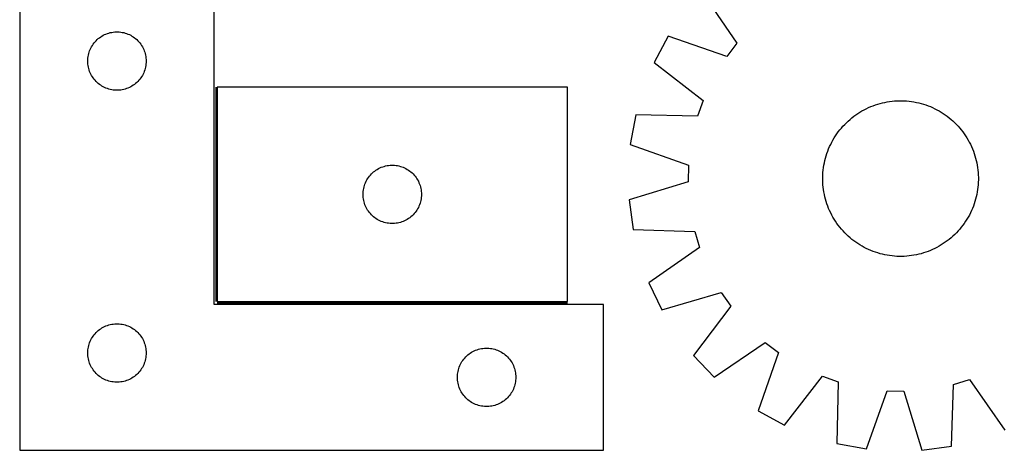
# Model space of a CAD drawing. Header units: millimetres. Extents: x 7 to 1493, y 7 to 2993.
# Tile 6 of 13: x 306 to 812, y 2116 to 2337. Entities that reach past the tile are written whole.
import ezdxf

# ---------------------------------------------------------------- set-up
doc = ezdxf.new("R2010")
doc.units = ezdxf.units.MM
doc.layers.add('COMMON', color=5, linetype='CONTINUOUS', true_color=0x0000ff)
doc.layers.add('CUT', color=7, linetype='CONTINUOUS', true_color=0x000000)

msp = doc.modelspace()

# ---------------------------------------------------------------- linework, layer by layer
at = {"layer": 'COMMON'}
for p, q in [((406.82016, 2302.254669), (406.82016, 2192.254669)), ((407.570161, 2191.504668), (587.570161, 2191.504668))]:
    msp.add_line(p, q, dxfattribs=at)
at = {"layer": 'CUT'}
for p, q in [((306.07016, 2365.754668), (306.07016, 2115.754668)), ((406.07016, 2190.754668), (406.07016, 2365.754668)), ((656.777028, 2351.199918), (674.693846, 2324.970881)), ((347.066945, 2327.752257), (347.696504, 2328.199824)), ((347.696504, 2328.199824), (348.348268, 2328.614388)), ((348.348268, 2328.614388), (349.020508, 2328.99485)), ((349.020508, 2328.99485), (349.711444, 2329.340202)), ((349.711444, 2329.340202), (350.419241, 2329.649528)), ((350.419241, 2329.649528), (351.142024, 2329.922007)), ((351.142024, 2329.922007), (351.877875, 2330.156916)), ((351.877875, 2330.156916), (352.624843, 2330.353634)), ((352.624843, 2330.353634), (353.380948, 2330.511638)), ((353.380948, 2330.511638), (354.144184, 2330.630508)), ((354.144184, 2330.630508), (354.912528, 2330.709931)), ((354.912528, 2330.709931), (355.683941, 2330.749695)), ((355.683941, 2330.749695), (356.456378, 2330.749695)), ((356.456378, 2330.749695), (357.227792, 2330.709931)), ((357.227792, 2330.709931), (357.996135, 2330.630508)), ((357.996135, 2330.630508), (358.759371, 2330.511638)), ((358.759371, 2330.511638), (359.515476, 2330.353634)), ((359.515476, 2330.353634), (360.262444, 2330.156916)), ((360.262444, 2330.156916), (360.998295, 2329.922007)), ((360.998295, 2329.922007), (361.721078, 2329.649528)), ((361.721078, 2329.649528), (362.428875, 2329.340202)), ((362.428875, 2329.340202), (363.119811, 2328.99485)), ((363.119811, 2328.99485), (363.792052, 2328.614388)), ((363.792052, 2328.614388), (364.443815, 2328.199824)), ((364.443815, 2328.199824), (365.073374, 2327.752257)), ((639.464099, 2328.512293), (632.158584, 2314.971244)), ((669.492269, 2318.154506), (639.464099, 2328.512293)), ((342.652853, 2322.461075), (343.015881, 2323.142889)), ((343.015881, 2323.142889), (343.413526, 2323.805111)), ((343.413526, 2323.805111), (343.844735, 2324.445985)), ((343.844735, 2324.445985), (344.308363, 2325.063811)), ((344.308363, 2325.063811), (344.803181, 2325.65695)), ((344.803181, 2325.65695), (345.327877, 2326.223831)), ((345.327877, 2326.223831), (345.88106, 2326.762949)), ((345.88106, 2326.762949), (346.461262, 2327.272875)), ((346.461262, 2327.272875), (347.066945, 2327.752257)), ((365.073374, 2327.752257), (365.679057, 2327.272875)), ((365.679057, 2327.272875), (366.25926, 2326.762949)), ((366.25926, 2326.762949), (366.812442, 2326.223831)), ((366.812442, 2326.223831), (367.337139, 2325.65695)), ((367.337139, 2325.65695), (367.831957, 2325.063811)), ((367.831957, 2325.063811), (368.295585, 2324.445985)), ((368.295585, 2324.445985), (368.726793, 2323.805111)), ((368.726793, 2323.805111), (369.124438, 2323.142889)), ((369.124438, 2323.142889), (369.487466, 2322.461075)), ((674.693846, 2324.970881), (669.492269, 2318.154506)), ((341.149661, 2317.296983), (341.248841, 2318.063027)), ((341.248841, 2318.063027), (341.387324, 2318.822949)), ((341.387324, 2318.822949), (341.564744, 2319.574735)), ((341.564744, 2319.574735), (341.780629, 2320.316391)), ((341.780629, 2320.316391), (342.034407, 2321.04595)), ((342.034407, 2321.04595), (342.325406, 2321.761477)), ((342.325406, 2321.761477), (342.652853, 2322.461075)), ((369.487466, 2322.461075), (369.814913, 2321.761477)), ((369.814913, 2321.761477), (370.105912, 2321.04595)), ((370.105912, 2321.04595), (370.35969, 2320.316391)), ((370.35969, 2320.316391), (370.575575, 2319.574735)), ((370.575575, 2319.574735), (370.752995, 2318.822949)), ((370.752995, 2318.822949), (370.891478, 2318.063027)), ((370.891478, 2318.063027), (370.990658, 2317.296983)), ((341.07016, 2315.754668), (341.090048, 2316.52685)), ((341.090048, 2314.982487), (341.07016, 2315.754668)), ((341.090048, 2316.52685), (341.149661, 2317.296983)), ((341.149661, 2314.212353), (341.090048, 2314.982487)), ((341.248841, 2313.44631), (341.149661, 2314.212353)), ((341.387324, 2312.686387), (341.248841, 2313.44631)), ((370.891478, 2313.44631), (370.752995, 2312.686387)), ((370.990658, 2314.212353), (370.891478, 2313.44631)), ((370.990658, 2317.296983), (371.050271, 2316.52685)), ((371.050271, 2314.982487), (370.990658, 2314.212353)), ((371.050271, 2316.52685), (371.07016, 2315.754668)), ((371.07016, 2315.754668), (371.050271, 2314.982487)), ((632.158584, 2314.971244), (657.303708, 2295.562549)), ((341.564744, 2311.934602), (341.387324, 2312.686387)), ((341.780629, 2311.192946), (341.564744, 2311.934602)), ((342.034407, 2310.463387), (341.780629, 2311.192946)), ((342.325406, 2309.74786), (342.034407, 2310.463387)), ((342.652853, 2309.048261), (342.325406, 2309.74786)), ((343.015881, 2308.366447), (342.652853, 2309.048261)), ((343.413526, 2307.704225), (343.015881, 2308.366447)), ((369.124438, 2308.366447), (368.726793, 2307.704225)), ((369.487466, 2309.048261), (369.124438, 2308.366447)), ((369.814913, 2309.74786), (369.487466, 2309.048261)), ((370.105912, 2310.463387), (369.814913, 2309.74786)), ((370.35969, 2311.192946), (370.105912, 2310.463387)), ((370.575575, 2311.934602), (370.35969, 2311.192946)), ((370.752995, 2312.686387), (370.575575, 2311.934602)), ((343.844735, 2307.063352), (343.413526, 2307.704225)), ((344.308363, 2306.445526), (343.844735, 2307.063352)), ((344.803181, 2305.852387), (344.308363, 2306.445526)), ((345.327877, 2305.285506), (344.803181, 2305.852387)), ((345.88106, 2304.746388), (345.327877, 2305.285506)), ((346.461262, 2304.236462), (345.88106, 2304.746388)), ((347.066945, 2303.75708), (346.461262, 2304.236462)), ((347.696504, 2303.309513), (347.066945, 2303.75708)), ((348.348268, 2302.894949), (347.696504, 2303.309513)), ((349.020508, 2302.514486), (348.348268, 2302.894949)), ((363.792052, 2302.894949), (363.119811, 2302.514486)), ((364.443815, 2303.309513), (363.792052, 2302.894949)), ((365.073374, 2303.75708), (364.443815, 2303.309513)), ((365.679057, 2304.236462), (365.073374, 2303.75708)), ((366.25926, 2304.746388), (365.679057, 2304.236462)), ((366.812442, 2305.285506), (366.25926, 2304.746388)), ((367.337139, 2305.852387), (366.812442, 2305.285506)), ((367.831957, 2306.445526), (367.337139, 2305.852387)), ((368.295585, 2307.063352), (367.831957, 2306.445526)), ((368.726793, 2307.704225), (368.295585, 2307.063352)), ((349.711444, 2302.169134), (349.020508, 2302.514486)), ((350.419241, 2301.859809), (349.711444, 2302.169134)), ((351.142024, 2301.58733), (350.419241, 2301.859809)), ((351.877875, 2301.35242), (351.142024, 2301.58733)), ((352.624843, 2301.155703), (351.877875, 2301.35242)), ((353.380948, 2300.997699), (352.624843, 2301.155703)), ((354.144184, 2300.878828), (353.380948, 2300.997699)), ((354.912528, 2300.799405), (354.144184, 2300.878828)), ((355.683941, 2300.759641), (354.912528, 2300.799405)), ((356.456378, 2300.759641), (355.683941, 2300.759641)), ((357.227792, 2300.799405), (356.456378, 2300.759641)), ((357.996135, 2300.878828), (357.227792, 2300.799405)), ((358.759371, 2300.997699), (357.996135, 2300.878828)), ((359.515476, 2301.155703), (358.759371, 2300.997699)), ((360.262444, 2301.35242), (359.515476, 2301.155703)), ((360.998295, 2301.58733), (360.262444, 2301.35242)), ((361.721078, 2301.859809), (360.998295, 2301.58733)), ((362.428875, 2302.169134), (361.721078, 2301.859809)), ((363.119811, 2302.514486), (362.428875, 2302.169134)), ((587.570161, 2302.254669), (407.570161, 2302.254669)), ((407.570161, 2302.254669), (407.570161, 2192.254669)), ((587.570161, 2192.254669), (587.570161, 2302.254669)), ((657.303708, 2295.562549), (654.463091, 2287.472416)), ((743.528119, 2292.32266), (744.69644, 2292.785296)), ((744.69644, 2292.785296), (745.878717, 2293.211006)), ((745.878717, 2293.211006), (747.073782, 2293.599369)), ((747.073782, 2293.599369), (748.280456, 2293.950003)), ((748.280456, 2293.950003), (749.497549, 2294.262562)), ((749.497549, 2294.262562), (750.723858, 2294.536736)), ((750.723858, 2294.536736), (751.958175, 2294.772256)), ((751.958175, 2294.772256), (753.19928, 2294.968888)), ((753.19928, 2294.968888), (754.445949, 2295.12644)), ((754.445949, 2295.12644), (755.696952, 2295.244755)), ((755.696952, 2295.244755), (756.951054, 2295.323717)), ((756.951054, 2295.323717), (758.207018, 2295.363247)), ((758.207018, 2295.363247), (759.463603, 2295.363307)), ((759.463603, 2295.363307), (760.71957, 2295.323897)), ((760.71957, 2295.323897), (761.97368, 2295.245056)), ((761.97368, 2295.245056), (763.224694, 2295.126861)), ((763.224694, 2295.126861), (764.471379, 2294.969428)), ((764.471379, 2294.969428), (765.712503, 2294.772915)), ((765.712503, 2294.772915), (766.946842, 2294.537513)), ((766.946842, 2294.537513), (768.173178, 2294.263456)), ((768.173178, 2294.263456), (769.3903, 2293.951014)), ((769.3903, 2293.951014), (770.597008, 2293.600496)), ((770.597008, 2293.600496), (771.79211, 2293.212247)), ((771.79211, 2293.212247), (772.974428, 2292.786651)), ((772.974428, 2292.786651), (774.142793, 2292.324127)), ((622.703872, 2288.044042), (619.940328, 2272.908211)), ((654.463091, 2287.472416), (622.703872, 2288.044042)), ((734.818885, 2287.354448), (735.835449, 2288.093099)), ((735.835449, 2288.093099), (736.874712, 2288.799454)), ((736.874712, 2288.799454), (737.93565, 2289.472817)), ((737.93565, 2289.472817), (739.017215, 2290.112523)), ((739.017215, 2290.112523), (740.11834, 2290.717941)), ((740.11834, 2290.717941), (741.237939, 2291.288472)), ((741.237939, 2291.288472), (742.374906, 2291.823555)), ((742.374906, 2291.823555), (743.528119, 2292.32266)), ((774.142793, 2292.324127), (775.296054, 2291.825132)), ((775.296054, 2291.825132), (776.433072, 2291.290158)), ((776.433072, 2291.290158), (777.552725, 2290.719734)), ((777.552725, 2290.719734), (778.653909, 2290.114422)), ((778.653909, 2290.114422), (779.735535, 2289.47482)), ((779.735535, 2289.47482), (780.796537, 2288.801559)), ((780.796537, 2288.801559), (781.835869, 2288.095303)), ((781.835869, 2288.095303), (782.852503, 2287.356749)), ((729.250693, 2282.287295), (730.110841, 2283.203348)), ((730.110841, 2283.203348), (730.999338, 2284.09193)), ((730.999338, 2284.09193), (731.915309, 2284.952166)), ((731.915309, 2284.952166), (732.857847, 2285.783206)), ((732.857847, 2285.783206), (733.826025, 2286.58423)), ((733.826025, 2286.58423), (734.818885, 2287.354448)), ((782.852503, 2287.356749), (783.845437, 2286.586626)), ((783.845437, 2286.586626), (784.813691, 2285.785695)), ((784.813691, 2285.785695), (785.75631, 2284.954746)), ((785.75631, 2284.954746), (786.672362, 2284.094598)), ((786.672362, 2284.094598), (787.560945, 2283.2061)), ((787.560945, 2283.2061), (788.42118, 2282.29013)), ((725.40388, 2277.327523), (726.110136, 2278.366854)), ((726.110136, 2278.366854), (726.84869, 2279.383489)), ((726.84869, 2279.383489), (727.618812, 2280.376423)), ((727.618812, 2280.376423), (728.419743, 2281.344677)), ((728.419743, 2281.344677), (729.250693, 2282.287295)), ((788.42118, 2282.29013), (789.25222, 2281.347591)), ((789.25222, 2281.347591), (790.053245, 2280.379414)), ((790.053245, 2280.379414), (790.823462, 2279.386553)), ((790.823462, 2279.386553), (791.562113, 2278.36999)), ((791.562113, 2278.36999), (792.268469, 2277.330726)), ((619.940328, 2272.908211), (649.852379, 2262.219716)), ((722.380307, 2271.82704), (722.91528, 2272.964058)), ((722.91528, 2272.964058), (723.485705, 2274.083711)), ((723.485705, 2274.083711), (724.091016, 2275.184894)), ((724.091016, 2275.184894), (724.730619, 2276.266521)), ((724.730619, 2276.266521), (725.40388, 2277.327523)), ((792.268469, 2277.330726), (792.941832, 2276.269789)), ((792.941832, 2276.269789), (793.581537, 2275.188223)), ((793.581537, 2275.188223), (794.186955, 2274.087098)), ((794.186955, 2274.087098), (794.757486, 2272.9675)), ((794.757486, 2272.9675), (795.292569, 2271.830533)), ((720.604942, 2267.127994), (720.993191, 2268.323096)), ((720.993191, 2268.323096), (721.418788, 2269.505413)), ((721.418788, 2269.505413), (721.881312, 2270.673779)), ((721.881312, 2270.673779), (722.380307, 2271.82704)), ((795.292569, 2271.830533), (795.791674, 2270.67732)), ((795.791674, 2270.67732), (796.25431, 2269.508998)), ((796.25431, 2269.508998), (796.68002, 2268.326722)), ((796.68002, 2268.326722), (797.068383, 2267.131657)), ((496.412529, 2262.209932), (497.183942, 2262.249696)), ((497.183942, 2262.249696), (497.956379, 2262.249696)), ((497.956379, 2262.249696), (498.727793, 2262.209932)), ((719.23601, 2261.002364), (719.432524, 2262.243488)), ((719.432524, 2262.243488), (719.667925, 2263.477828)), ((719.667925, 2263.477828), (719.941982, 2264.704163)), ((719.941982, 2264.704163), (720.254424, 2265.921286)), ((720.254424, 2265.921286), (720.604942, 2267.127994)), ((797.068383, 2267.131657), (797.419017, 2265.924982)), ((797.419017, 2265.924982), (797.731576, 2264.70789)), ((797.731576, 2264.70789), (798.00575, 2263.48158)), ((798.00575, 2263.48158), (798.24127, 2262.247264)), ((798.24127, 2262.247264), (798.437903, 2261.006158)), ((486.303182, 2257.156951), (486.827878, 2257.723832)), ((486.827878, 2257.723832), (487.381061, 2258.26295)), ((487.381061, 2258.26295), (487.961263, 2258.772876)), ((487.961263, 2258.772876), (488.566946, 2259.252258)), ((488.566946, 2259.252258), (489.196505, 2259.699825)), ((489.196505, 2259.699825), (489.848269, 2260.114389)), ((489.848269, 2260.114389), (490.520509, 2260.494851)), ((490.520509, 2260.494851), (491.211445, 2260.840203)), ((491.211445, 2260.840203), (491.919242, 2261.149529)), ((491.919242, 2261.149529), (492.642025, 2261.422008)), ((492.642025, 2261.422008), (493.377876, 2261.656917)), ((493.377876, 2261.656917), (494.124844, 2261.853635)), ((494.124844, 2261.853635), (494.880949, 2262.011639)), ((494.880949, 2262.011639), (495.644185, 2262.130509)), ((495.644185, 2262.130509), (496.412529, 2262.209932)), ((498.727793, 2262.209932), (499.496136, 2262.130509)), ((499.496136, 2262.130509), (500.259372, 2262.011639)), ((500.259372, 2262.011639), (501.015477, 2261.853635)), ((501.015477, 2261.853635), (501.762445, 2261.656917)), ((501.762445, 2261.656917), (502.498296, 2261.422008)), ((502.498296, 2261.422008), (503.221079, 2261.149529)), ((503.221079, 2261.149529), (503.928876, 2260.840203)), ((503.928876, 2260.840203), (504.619812, 2260.494851)), ((504.619812, 2260.494851), (505.292053, 2260.114389)), ((505.292053, 2260.114389), (505.943816, 2259.699825)), ((505.943816, 2259.699825), (506.573375, 2259.252258)), ((506.573375, 2259.252258), (507.179058, 2258.772876)), ((507.179058, 2258.772876), (507.759261, 2258.26295)), ((507.759261, 2258.26295), (508.312443, 2257.723832)), ((508.312443, 2257.723832), (508.83714, 2257.156951)), ((649.852379, 2262.219716), (649.65078, 2253.647742)), ((718.842131, 2255.994589), (718.881541, 2257.250556)), ((718.881541, 2257.250556), (718.960383, 2258.504666)), ((718.960383, 2258.504666), (719.078578, 2259.75568)), ((719.078578, 2259.75568), (719.23601, 2261.002364)), ((798.437903, 2261.006158), (798.595454, 2259.759489)), ((798.595454, 2259.759489), (798.713769, 2258.508486)), ((798.713769, 2258.508486), (798.792731, 2257.254384)), ((798.792731, 2257.254384), (798.832262, 2255.998421)), ((483.28063, 2251.816392), (483.534408, 2252.545951)), ((483.534408, 2252.545951), (483.825407, 2253.261478)), ((483.825407, 2253.261478), (484.152854, 2253.961076)), ((484.152854, 2253.961076), (484.515882, 2254.64289)), ((484.515882, 2254.64289), (484.913527, 2255.305112)), ((484.913527, 2255.305112), (485.344736, 2255.945986)), ((485.344736, 2255.945986), (485.808364, 2256.563812)), ((485.808364, 2256.563812), (486.303182, 2257.156951)), ((508.83714, 2257.156951), (509.331958, 2256.563812)), ((509.331958, 2256.563812), (509.795586, 2255.945986)), ((509.795586, 2255.945986), (510.226794, 2255.305112)), ((510.226794, 2255.305112), (510.624439, 2254.64289)), ((510.624439, 2254.64289), (510.987467, 2253.961076)), ((510.987467, 2253.961076), (511.314914, 2253.261478)), ((511.314914, 2253.261478), (511.605913, 2252.545951)), ((511.605913, 2252.545951), (511.859691, 2251.816392)), ((649.65078, 2253.647742), (619.269326, 2244.377253)), ((718.842191, 2254.738003), (718.842131, 2255.994589)), ((718.881722, 2253.48204), (718.842191, 2254.738003)), ((718.960683, 2252.227938), (718.881722, 2253.48204)), ((719.078998, 2250.976935), (718.960683, 2252.227938)), ((798.71407, 2252.231759), (798.595875, 2250.980744)), ((798.792912, 2253.485868), (798.71407, 2252.231759)), ((798.832322, 2254.741835), (798.792912, 2253.485868)), ((798.832262, 2255.998421), (798.832322, 2254.741835)), ((482.570161, 2247.254669), (482.590049, 2248.026851)), ((482.590049, 2246.482488), (482.570161, 2247.254669)), ((482.590049, 2248.026851), (482.649662, 2248.796984)), ((482.649662, 2248.796984), (482.748842, 2249.563028)), ((482.748842, 2249.563028), (482.887325, 2250.32295)), ((482.887325, 2250.32295), (483.064745, 2251.074736)), ((483.064745, 2251.074736), (483.28063, 2251.816392)), ((511.859691, 2251.816392), (512.075576, 2251.074736)), ((512.075576, 2251.074736), (512.252996, 2250.32295)), ((512.252996, 2250.32295), (512.391479, 2249.563028)), ((512.391479, 2249.563028), (512.490659, 2248.796984)), ((512.490659, 2248.796984), (512.550272, 2248.026851)), ((512.550272, 2248.026851), (512.570161, 2247.254669)), ((512.570161, 2247.254669), (512.550272, 2246.482488)), ((719.23655, 2249.730266), (719.078998, 2250.976935)), ((719.433183, 2248.48916), (719.23655, 2249.730266)), ((719.668703, 2247.254844), (719.433183, 2248.48916)), ((719.942877, 2246.028534), (719.668703, 2247.254844)), ((798.006527, 2247.258597), (797.73247, 2246.032261)), ((798.241929, 2248.492936), (798.006527, 2247.258597)), ((798.438443, 2249.73406), (798.241929, 2248.492936)), ((798.595875, 2250.980744), (798.438443, 2249.73406)), ((482.649662, 2245.712354), (482.590049, 2246.482488)), ((482.748842, 2244.946311), (482.649662, 2245.712354)), ((482.887325, 2244.186388), (482.748842, 2244.946311)), ((483.064745, 2243.434603), (482.887325, 2244.186388)), ((483.28063, 2242.692947), (483.064745, 2243.434603)), ((483.534408, 2241.963388), (483.28063, 2242.692947)), ((511.859691, 2242.692947), (511.605913, 2241.963388)), ((512.075576, 2243.434603), (511.859691, 2242.692947)), ((512.252996, 2244.186388), (512.075576, 2243.434603)), ((512.391479, 2244.946311), (512.252996, 2244.186388)), ((512.490659, 2245.712354), (512.391479, 2244.946311)), ((512.550272, 2246.482488), (512.490659, 2245.712354)), ((619.269326, 2244.377253), (621.318268, 2229.12824)), ((720.255435, 2244.811442), (719.942877, 2246.028534)), ((720.606069, 2243.604768), (720.255435, 2244.811442)), ((720.994433, 2242.409702), (720.606069, 2243.604768)), ((721.420143, 2241.227426), (720.994433, 2242.409702)), ((796.681261, 2242.413328), (796.255665, 2241.231011)), ((797.06951, 2243.608431), (796.681261, 2242.413328)), ((797.420029, 2244.815138), (797.06951, 2243.608431)), ((797.73247, 2246.032261), (797.420029, 2244.815138)), ((483.825407, 2241.247861), (483.534408, 2241.963388)), ((484.152854, 2240.548262), (483.825407, 2241.247861)), ((484.515882, 2239.866448), (484.152854, 2240.548262)), ((484.913527, 2239.204226), (484.515882, 2239.866448)), ((485.344736, 2238.563353), (484.913527, 2239.204226)), ((485.808364, 2237.945527), (485.344736, 2238.563353)), ((486.303182, 2237.352388), (485.808364, 2237.945527)), ((486.827878, 2236.785507), (486.303182, 2237.352388)), ((508.83714, 2237.352388), (508.312443, 2236.785507)), ((509.331958, 2237.945527), (508.83714, 2237.352388)), ((509.795586, 2238.563353), (509.331958, 2237.945527)), ((510.226794, 2239.204226), (509.795586, 2238.563353)), ((510.624439, 2239.866448), (510.226794, 2239.204226)), ((510.987467, 2240.548262), (510.624439, 2239.866448)), ((511.314914, 2241.247861), (510.987467, 2240.548262)), ((511.605913, 2241.963388), (511.314914, 2241.247861)), ((721.882778, 2240.059104), (721.420143, 2241.227426)), ((722.381884, 2238.905891), (721.882778, 2240.059104)), ((722.916966, 2237.768925), (722.381884, 2238.905891)), ((723.487498, 2236.649326), (722.916966, 2237.768925)), ((794.759172, 2237.772366), (794.188748, 2236.652713)), ((795.294146, 2238.909384), (794.759172, 2237.772366)), ((795.793141, 2240.062645), (795.294146, 2238.909384)), ((796.255665, 2241.231011), (795.793141, 2240.062645)), ((487.381061, 2236.246389), (486.827878, 2236.785507)), ((487.961263, 2235.736463), (487.381061, 2236.246389)), ((488.566946, 2235.257081), (487.961263, 2235.736463)), ((489.196505, 2234.809514), (488.566946, 2235.257081)), ((489.848269, 2234.39495), (489.196505, 2234.809514)), ((490.520509, 2234.014487), (489.848269, 2234.39495)), ((491.211445, 2233.669135), (490.520509, 2234.014487)), ((491.919242, 2233.35981), (491.211445, 2233.669135)), ((492.642025, 2233.087331), (491.919242, 2233.35981)), ((493.377876, 2232.852421), (492.642025, 2233.087331)), ((494.124844, 2232.655704), (493.377876, 2232.852421)), ((494.880949, 2232.4977), (494.124844, 2232.655704)), ((495.644185, 2232.378829), (494.880949, 2232.4977)), ((496.412529, 2232.299406), (495.644185, 2232.378829)), ((497.183942, 2232.259642), (496.412529, 2232.299406)), ((497.956379, 2232.259642), (497.183942, 2232.259642)), ((498.727793, 2232.299406), (497.956379, 2232.259642)), ((499.496136, 2232.378829), (498.727793, 2232.299406)), ((500.259372, 2232.4977), (499.496136, 2232.378829)), ((501.015477, 2232.655704), (500.259372, 2232.4977)), ((501.762445, 2232.852421), (501.015477, 2232.655704)), ((502.498296, 2233.087331), (501.762445, 2232.852421)), ((503.221079, 2233.35981), (502.498296, 2233.087331)), ((503.928876, 2233.669135), (503.221079, 2233.35981)), ((504.619812, 2234.014487), (503.928876, 2233.669135)), ((505.292053, 2234.39495), (504.619812, 2234.014487)), ((505.943816, 2234.809514), (505.292053, 2234.39495)), ((506.573375, 2235.257081), (505.943816, 2234.809514)), ((507.179058, 2235.736463), (506.573375, 2235.257081)), ((507.759261, 2236.246389), (507.179058, 2235.736463)), ((508.312443, 2236.785507), (507.759261, 2236.246389)), ((724.092915, 2235.548201), (723.487498, 2236.649326)), ((724.732621, 2234.466636), (724.092915, 2235.548201)), ((725.405984, 2233.405698), (724.732621, 2234.466636)), ((726.11234, 2232.366434), (725.405984, 2233.405698)), ((726.850991, 2231.349871), (726.11234, 2232.366434)), ((791.564317, 2232.36957), (790.825763, 2231.352935)), ((792.270573, 2233.408901), (791.564317, 2232.36957)), ((792.943834, 2234.469903), (792.270573, 2233.408901)), ((793.583436, 2235.55153), (792.943834, 2234.469903)), ((794.188748, 2236.652713), (793.583436, 2235.55153)), ((621.318268, 2229.12824), (653.069246, 2228.20621)), ((653.069246, 2228.20621), (655.5264, 2219.991481)), ((727.621208, 2230.35701), (726.850991, 2231.349871)), ((728.422232, 2229.388833), (727.621208, 2230.35701)), ((729.253272, 2228.446294), (728.422232, 2229.388833)), ((730.113508, 2227.530324), (729.253272, 2228.446294)), ((731.002091, 2226.641827), (730.113508, 2227.530324)), ((787.563612, 2227.533076), (786.675114, 2226.644494)), ((788.42376, 2228.449129), (787.563612, 2227.533076)), ((789.254709, 2229.391747), (788.42376, 2228.449129)), ((790.055641, 2230.360001), (789.254709, 2229.391747)), ((790.825763, 2231.352935), (790.055641, 2230.360001)), ((731.918143, 2225.781679), (731.002091, 2226.641827)), ((732.860762, 2224.950729), (731.918143, 2225.781679)), ((733.829016, 2224.149798), (732.860762, 2224.950729)), ((734.82195, 2223.379675), (733.829016, 2224.149798)), ((735.838584, 2222.641122), (734.82195, 2223.379675)), ((736.877915, 2221.934866), (735.838584, 2222.641122)), ((737.938918, 2221.261604), (736.877915, 2221.934866)), ((780.799741, 2221.93697), (779.738803, 2221.263607)), ((781.839004, 2222.643325), (780.799741, 2221.93697)), ((782.855568, 2223.381976), (781.839004, 2222.643325)), ((783.848428, 2224.152194), (782.855568, 2223.381976)), ((784.816605, 2224.953218), (783.848428, 2224.152194)), ((785.759144, 2225.784258), (784.816605, 2224.953218)), ((786.675114, 2226.644494), (785.759144, 2225.784258)), ((655.5264, 2219.991481), (629.496659, 2201.786335)), ((739.020544, 2220.622002), (737.938918, 2221.261604)), ((740.121727, 2220.01669), (739.020544, 2220.622002)), ((741.24138, 2219.446266), (740.121727, 2220.01669)), ((742.378398, 2218.911293), (741.24138, 2219.446266)), ((743.531659, 2218.412298), (742.378398, 2218.911293)), ((744.700025, 2217.949774), (743.531659, 2218.412298)), ((745.882343, 2217.524177), (744.700025, 2217.949774)), ((747.077445, 2217.135928), (745.882343, 2217.524177)), ((748.284153, 2216.78541), (747.077445, 2217.135928)), ((749.501275, 2216.472968), (748.284153, 2216.78541)), ((769.393997, 2216.786421), (768.176904, 2216.473863)), ((770.600671, 2217.137055), (769.393997, 2216.786421)), ((771.795736, 2217.525419), (770.600671, 2217.137055)), ((772.978013, 2217.951128), (771.795736, 2217.525419)), ((774.146334, 2218.413764), (772.978013, 2217.951128)), ((775.299547, 2218.91287), (774.146334, 2218.413764)), ((776.436514, 2219.447952), (775.299547, 2218.91287)), ((777.556112, 2220.018484), (776.436514, 2219.447952)), ((778.657238, 2220.623901), (777.556112, 2220.018484)), ((779.738803, 2221.263607), (778.657238, 2220.623901)), ((750.727611, 2216.198911), (749.501275, 2216.472968)), ((751.96195, 2215.96351), (750.727611, 2216.198911)), ((753.203074, 2215.766996), (751.96195, 2215.96351)), ((754.449759, 2215.609564), (753.203074, 2215.766996)), ((755.700773, 2215.491368), (754.449759, 2215.609564)), ((756.954882, 2215.412527), (755.700773, 2215.491368)), ((758.21085, 2215.373117), (756.954882, 2215.412527)), ((759.467435, 2215.373177), (758.21085, 2215.373117)), ((760.723398, 2215.412707), (759.467435, 2215.373177)), ((761.977501, 2215.491669), (760.723398, 2215.412707)), ((763.228503, 2215.609984), (761.977501, 2215.491669)), ((764.475173, 2215.767536), (763.228503, 2215.609984)), ((765.716278, 2215.964169), (764.475173, 2215.767536)), ((766.950595, 2216.199688), (765.716278, 2215.964169)), ((768.176904, 2216.473863), (766.950595, 2216.199688)), ((629.496659, 2201.786335), (636.157522, 2187.916821)), ((636.157522, 2187.916821), (666.63942, 2196.851509)), ((666.63942, 2196.851509), (671.514803, 2189.79814)), ((407.570161, 2192.254669), (587.570161, 2192.254669)), ((606.07016, 2190.754668), (406.07016, 2190.754668)), ((606.07016, 2115.754668), (606.07016, 2190.754668)), ((671.514803, 2189.79814), (652.384747, 2164.440386)), ((344.803181, 2175.65695), (345.327877, 2176.223831)), ((345.327877, 2176.223831), (345.88106, 2176.762949)), ((345.88106, 2176.762949), (346.461262, 2177.272875)), ((346.461262, 2177.272875), (347.066945, 2177.752257)), ((347.066945, 2177.752257), (347.696504, 2178.199824)), ((347.696504, 2178.199824), (348.348268, 2178.614388)), ((348.348268, 2178.614388), (349.020508, 2178.99485)), ((349.020508, 2178.99485), (349.711444, 2179.340202)), ((349.711444, 2179.340202), (350.419241, 2179.649528)), ((350.419241, 2179.649528), (351.142024, 2179.922007)), ((351.142024, 2179.922007), (351.877875, 2180.156916)), ((351.877875, 2180.156916), (352.624843, 2180.353634)), ((352.624843, 2180.353634), (353.380948, 2180.511638)), ((353.380948, 2180.511638), (354.144184, 2180.630508)), ((354.144184, 2180.630508), (354.912528, 2180.709931)), ((354.912528, 2180.709931), (355.683941, 2180.749695)), ((355.683941, 2180.749695), (356.456378, 2180.749695)), ((356.456378, 2180.749695), (357.227792, 2180.709931)), ((357.227792, 2180.709931), (357.996135, 2180.630508)), ((357.996135, 2180.630508), (358.759371, 2180.511638)), ((358.759371, 2180.511638), (359.515476, 2180.353634)), ((359.515476, 2180.353634), (360.262444, 2180.156916)), ((360.262444, 2180.156916), (360.998295, 2179.922007)), ((360.998295, 2179.922007), (361.721078, 2179.649528)), ((361.721078, 2179.649528), (362.428875, 2179.340202)), ((362.428875, 2179.340202), (363.119811, 2178.99485)), ((363.119811, 2178.99485), (363.792052, 2178.614388)), ((363.792052, 2178.614388), (364.443815, 2178.199824)), ((364.443815, 2178.199824), (365.073374, 2177.752257)), ((365.073374, 2177.752257), (365.679057, 2177.272875)), ((365.679057, 2177.272875), (366.25926, 2176.762949)), ((366.25926, 2176.762949), (366.812442, 2176.223831)), ((366.812442, 2176.223831), (367.337139, 2175.65695)), ((342.034407, 2171.04595), (342.325406, 2171.761477)), ((342.325406, 2171.761477), (342.652853, 2172.461075)), ((342.652853, 2172.461075), (343.015881, 2173.142889)), ((343.015881, 2173.142889), (343.413526, 2173.805111)), ((343.413526, 2173.805111), (343.844735, 2174.445985)), ((343.844735, 2174.445985), (344.308363, 2175.063811)), ((344.308363, 2175.063811), (344.803181, 2175.65695)), ((367.337139, 2175.65695), (367.831957, 2175.063811)), ((367.831957, 2175.063811), (368.295585, 2174.445985)), ((368.295585, 2174.445985), (368.726793, 2173.805111)), ((368.726793, 2173.805111), (369.124438, 2173.142889)), ((369.124438, 2173.142889), (369.487466, 2172.461075)), ((369.487466, 2172.461075), (369.814913, 2171.761477)), ((369.814913, 2171.761477), (370.105912, 2171.04595)), ((663.005521, 2153.308013), (689.234558, 2171.224832)), ((689.234558, 2171.224832), (696.050933, 2166.023255)), ((341.07016, 2165.754668), (341.090048, 2166.52685)), ((341.090048, 2166.52685), (341.149661, 2167.296983)), ((341.149661, 2167.296983), (341.248841, 2168.063027)), ((341.248841, 2168.063027), (341.387324, 2168.822949)), ((341.387324, 2168.822949), (341.564744, 2169.574735)), ((341.564744, 2169.574735), (341.780629, 2170.316391)), ((341.780629, 2170.316391), (342.034407, 2171.04595)), ((370.105912, 2171.04595), (370.35969, 2170.316391)), ((370.35969, 2170.316391), (370.575575, 2169.574735)), ((370.575575, 2169.574735), (370.752995, 2168.822949)), ((370.752995, 2168.822949), (370.891478, 2168.063027)), ((370.891478, 2168.063027), (370.990658, 2167.296983)), ((370.990658, 2167.296983), (371.050271, 2166.52685)), ((371.050271, 2166.52685), (371.07016, 2165.754668)), ((537.696504, 2165.699824), (538.348268, 2166.114388)), ((538.348268, 2166.114388), (539.020508, 2166.49485)), ((539.020508, 2166.49485), (539.711444, 2166.840202)), ((539.711444, 2166.840202), (540.419241, 2167.149528)), ((540.419241, 2167.149528), (541.142024, 2167.422007)), ((541.142024, 2167.422007), (541.877875, 2167.656916)), ((541.877875, 2167.656916), (542.624843, 2167.853634)), ((542.624843, 2167.853634), (543.380948, 2168.011638)), ((543.380948, 2168.011638), (544.144184, 2168.130508)), ((544.144184, 2168.130508), (544.912528, 2168.209931)), ((544.912528, 2168.209931), (545.683941, 2168.249695)), ((545.683941, 2168.249695), (546.456378, 2168.249695)), ((546.456378, 2168.249695), (547.227792, 2168.209931)), ((547.227792, 2168.209931), (547.996135, 2168.130508)), ((547.996135, 2168.130508), (548.759371, 2168.011638)), ((548.759371, 2168.011638), (549.515476, 2167.853634)), ((549.515476, 2167.853634), (550.262444, 2167.656916)), ((550.262444, 2167.656916), (550.998295, 2167.422007)), ((550.998295, 2167.422007), (551.721078, 2167.149528)), ((551.721078, 2167.149528), (552.428875, 2166.840202)), ((552.428875, 2166.840202), (553.119811, 2166.49485)), ((553.119811, 2166.49485), (553.792052, 2166.114388)), ((553.792052, 2166.114388), (554.443815, 2165.699824)), ((341.090048, 2164.982487), (341.07016, 2165.754668)), ((341.149661, 2164.212353), (341.090048, 2164.982487)), ((341.248841, 2163.44631), (341.149661, 2164.212353)), ((341.387324, 2162.686387), (341.248841, 2163.44631)), ((341.564744, 2161.934602), (341.387324, 2162.686387)), ((341.780629, 2161.192946), (341.564744, 2161.934602)), ((342.034407, 2160.463387), (341.780629, 2161.192946)), ((370.35969, 2161.192946), (370.105912, 2160.463387)), ((370.575575, 2161.934602), (370.35969, 2161.192946)), ((370.752995, 2162.686387), (370.575575, 2161.934602)), ((370.891478, 2163.44631), (370.752995, 2162.686387)), ((370.990658, 2164.212353), (370.891478, 2163.44631)), ((371.050271, 2164.982487), (370.990658, 2164.212353)), ((371.07016, 2165.754668), (371.050271, 2164.982487)), ((533.015881, 2160.642889), (533.413526, 2161.305111)), ((533.413526, 2161.305111), (533.844735, 2161.945985)), ((533.844735, 2161.945985), (534.308363, 2162.563811)), ((534.308363, 2162.563811), (534.803181, 2163.15695)), ((534.803181, 2163.15695), (535.327877, 2163.723831)), ((535.327877, 2163.723831), (535.88106, 2164.262949)), ((535.88106, 2164.262949), (536.461262, 2164.772875)), ((536.461262, 2164.772875), (537.066945, 2165.252257)), ((537.066945, 2165.252257), (537.696504, 2165.699824)), ((554.443815, 2165.699824), (555.073374, 2165.252257)), ((555.073374, 2165.252257), (555.679057, 2164.772875)), ((555.679057, 2164.772875), (556.25926, 2164.262949)), ((556.25926, 2164.262949), (556.812442, 2163.723831)), ((556.812442, 2163.723831), (557.337139, 2163.15695)), ((557.337139, 2163.15695), (557.831957, 2162.563811)), ((557.831957, 2162.563811), (558.295585, 2161.945985)), ((558.295585, 2161.945985), (558.726793, 2161.305111)), ((558.726793, 2161.305111), (559.124438, 2160.642889)), ((652.384747, 2164.440386), (663.005521, 2153.308013)), ((696.050933, 2166.023255), (685.693146, 2135.995085)), ((342.325406, 2159.74786), (342.034407, 2160.463387)), ((342.652853, 2159.048261), (342.325406, 2159.74786)), ((343.015881, 2158.366447), (342.652853, 2159.048261)), ((343.413526, 2157.704225), (343.015881, 2158.366447)), ((343.844735, 2157.063352), (343.413526, 2157.704225)), ((344.308363, 2156.445526), (343.844735, 2157.063352)), ((344.803181, 2155.852387), (344.308363, 2156.445526)), ((367.831957, 2156.445526), (367.337139, 2155.852387)), ((368.295585, 2157.063352), (367.831957, 2156.445526)), ((368.726793, 2157.704225), (368.295585, 2157.063352)), ((369.124438, 2158.366447), (368.726793, 2157.704225)), ((369.487466, 2159.048261), (369.124438, 2158.366447)), ((369.814913, 2159.74786), (369.487466, 2159.048261)), ((370.105912, 2160.463387), (369.814913, 2159.74786)), ((531.248841, 2155.563027), (531.387324, 2156.322949)), ((531.387324, 2156.322949), (531.564744, 2157.074735)), ((531.564744, 2157.074735), (531.780629, 2157.816391)), ((531.780629, 2157.816391), (532.034407, 2158.54595)), ((532.034407, 2158.54595), (532.325406, 2159.261477)), ((532.325406, 2159.261477), (532.652853, 2159.961075)), ((532.652853, 2159.961075), (533.015881, 2160.642889)), ((559.124438, 2160.642889), (559.487466, 2159.961075)), ((559.487466, 2159.961075), (559.814913, 2159.261477)), ((559.814913, 2159.261477), (560.105912, 2158.54595)), ((560.105912, 2158.54595), (560.35969, 2157.816391)), ((560.35969, 2157.816391), (560.575575, 2157.074735)), ((560.575575, 2157.074735), (560.752995, 2156.322949)), ((560.752995, 2156.322949), (560.891478, 2155.563027)), ((345.327877, 2155.285506), (344.803181, 2155.852387)), ((345.88106, 2154.746388), (345.327877, 2155.285506)), ((346.461262, 2154.236462), (345.88106, 2154.746388)), ((347.066945, 2153.75708), (346.461262, 2154.236462)), ((347.696504, 2153.309513), (347.066945, 2153.75708)), ((348.348268, 2152.894949), (347.696504, 2153.309513)), ((349.020508, 2152.514486), (348.348268, 2152.894949)), ((349.711444, 2152.169134), (349.020508, 2152.514486)), ((350.419241, 2151.859809), (349.711444, 2152.169134)), ((351.142024, 2151.58733), (350.419241, 2151.859809)), ((351.877875, 2151.35242), (351.142024, 2151.58733)), ((352.624843, 2151.155703), (351.877875, 2151.35242)), ((353.380948, 2150.997699), (352.624843, 2151.155703)), ((354.144184, 2150.878828), (353.380948, 2150.997699)), ((358.759371, 2150.997699), (357.996135, 2150.878828)), ((359.515476, 2151.155703), (358.759371, 2150.997699)), ((360.262444, 2151.35242), (359.515476, 2151.155703)), ((360.998295, 2151.58733), (360.262444, 2151.35242)), ((361.721078, 2151.859809), (360.998295, 2151.58733)), ((362.428875, 2152.169134), (361.721078, 2151.859809)), ((363.119811, 2152.514486), (362.428875, 2152.169134)), ((363.792052, 2152.894949), (363.119811, 2152.514486)), ((364.443815, 2153.309513), (363.792052, 2152.894949)), ((365.073374, 2153.75708), (364.443815, 2153.309513)), ((365.679057, 2154.236462), (365.073374, 2153.75708)), ((366.25926, 2154.746388), (365.679057, 2154.236462)), ((366.812442, 2155.285506), (366.25926, 2154.746388)), ((367.337139, 2155.852387), (366.812442, 2155.285506)), ((531.07016, 2153.254668), (531.090048, 2154.02685)), ((531.090048, 2152.482487), (531.07016, 2153.254668)), ((531.090048, 2154.02685), (531.149661, 2154.796983)), ((531.149661, 2151.712353), (531.090048, 2152.482487)), ((531.149661, 2154.796983), (531.248841, 2155.563027)), ((531.248841, 2150.94631), (531.149661, 2151.712353)), ((531.387324, 2150.186387), (531.248841, 2150.94631)), ((560.891478, 2150.94631), (560.752995, 2150.186387)), ((560.891478, 2155.563027), (560.990658, 2154.796983)), ((560.990658, 2151.712353), (560.891478, 2150.94631)), ((560.990658, 2154.796983), (561.050271, 2154.02685)), ((561.050271, 2152.482487), (560.990658, 2151.712353)), ((561.050271, 2154.02685), (561.07016, 2153.254668)), ((561.07016, 2153.254668), (561.050271, 2152.482487)), ((699.234194, 2128.689569), (718.642889, 2153.834694)), ((718.642889, 2153.834694), (726.733023, 2150.994077)), ((726.733023, 2150.994077), (726.161397, 2119.234858)), ((785.999229, 2149.600232), (794.213958, 2152.057386)), ((794.213958, 2152.057386), (812.419103, 2126.027644)), ((354.912528, 2150.799405), (354.144184, 2150.878828)), ((355.683941, 2150.759641), (354.912528, 2150.799405)), ((356.456378, 2150.759641), (355.683941, 2150.759641)), ((357.227792, 2150.799405), (356.456378, 2150.759641)), ((357.996135, 2150.878828), (357.227792, 2150.799405)), ((531.564744, 2149.434602), (531.387324, 2150.186387)), ((531.780629, 2148.692946), (531.564744, 2149.434602)), ((532.034407, 2147.963387), (531.780629, 2148.692946)), ((532.325406, 2147.24786), (532.034407, 2147.963387)), ((532.652853, 2146.548261), (532.325406, 2147.24786)), ((533.015881, 2145.866447), (532.652853, 2146.548261)), ((533.413526, 2145.204225), (533.015881, 2145.866447)), ((559.124438, 2145.866447), (558.726793, 2145.204225)), ((559.487466, 2146.548261), (559.124438, 2145.866447)), ((559.814913, 2147.24786), (559.487466, 2146.548261)), ((560.105912, 2147.963387), (559.814913, 2147.24786)), ((560.35969, 2148.692946), (560.105912, 2147.963387)), ((560.575575, 2149.434602), (560.35969, 2148.692946)), ((560.752995, 2150.186387), (560.575575, 2149.434602)), ((741.297228, 2116.471314), (751.985723, 2146.383365)), ((751.985723, 2146.383365), (760.557696, 2146.181766)), ((760.557696, 2146.181766), (769.828186, 2115.800312)), ((785.077198, 2117.849254), (785.999229, 2149.600232)), ((533.844735, 2144.563352), (533.413526, 2145.204225)), ((534.308363, 2143.945526), (533.844735, 2144.563352)), ((534.803181, 2143.352387), (534.308363, 2143.945526)), ((535.327877, 2142.785506), (534.803181, 2143.352387)), ((535.88106, 2142.246388), (535.327877, 2142.785506)), ((536.461262, 2141.736462), (535.88106, 2142.246388)), ((537.066945, 2141.25708), (536.461262, 2141.736462)), ((537.696504, 2140.809513), (537.066945, 2141.25708)), ((538.348268, 2140.394949), (537.696504, 2140.809513)), ((554.443815, 2140.809513), (553.792052, 2140.394949)), ((555.073374, 2141.25708), (554.443815, 2140.809513)), ((555.679057, 2141.736462), (555.073374, 2141.25708)), ((556.25926, 2142.246388), (555.679057, 2141.736462)), ((556.812442, 2142.785506), (556.25926, 2142.246388)), ((557.337139, 2143.352387), (556.812442, 2142.785506)), ((557.831957, 2143.945526), (557.337139, 2143.352387)), ((558.295585, 2144.563352), (557.831957, 2143.945526)), ((558.726793, 2145.204225), (558.295585, 2144.563352)), ((539.020508, 2140.014486), (538.348268, 2140.394949)), ((539.711444, 2139.669134), (539.020508, 2140.014486)), ((540.419241, 2139.359809), (539.711444, 2139.669134)), ((541.142024, 2139.08733), (540.419241, 2139.359809)), ((541.877875, 2138.85242), (541.142024, 2139.08733)), ((542.624843, 2138.655703), (541.877875, 2138.85242)), ((543.380948, 2138.497699), (542.624843, 2138.655703)), ((544.144184, 2138.378828), (543.380948, 2138.497699)), ((544.912528, 2138.299405), (544.144184, 2138.378828)), ((545.683941, 2138.259641), (544.912528, 2138.299405)), ((546.456378, 2138.259641), (545.683941, 2138.259641)), ((547.227792, 2138.299405), (546.456378, 2138.259641)), ((547.996135, 2138.378828), (547.227792, 2138.299405)), ((548.759371, 2138.497699), (547.996135, 2138.378828)), ((549.515476, 2138.655703), (548.759371, 2138.497699)), ((550.262444, 2138.85242), (549.515476, 2138.655703)), ((550.998295, 2139.08733), (550.262444, 2138.85242)), ((551.721078, 2139.359809), (550.998295, 2139.08733)), ((552.428875, 2139.669134), (551.721078, 2139.359809)), ((553.119811, 2140.014486), (552.428875, 2139.669134)), ((553.792052, 2140.394949), (553.119811, 2140.014486)), ((685.693146, 2135.995085), (699.234194, 2128.689569)), ((306.07016, 2115.754668), (606.07016, 2115.754668)), ((726.161397, 2119.234858), (741.297228, 2116.471314)), ((769.828186, 2115.800312), (785.077198, 2117.849254))]:
    msp.add_line(p, q, dxfattribs=at)

doc.saveas('drawing.dxf')
